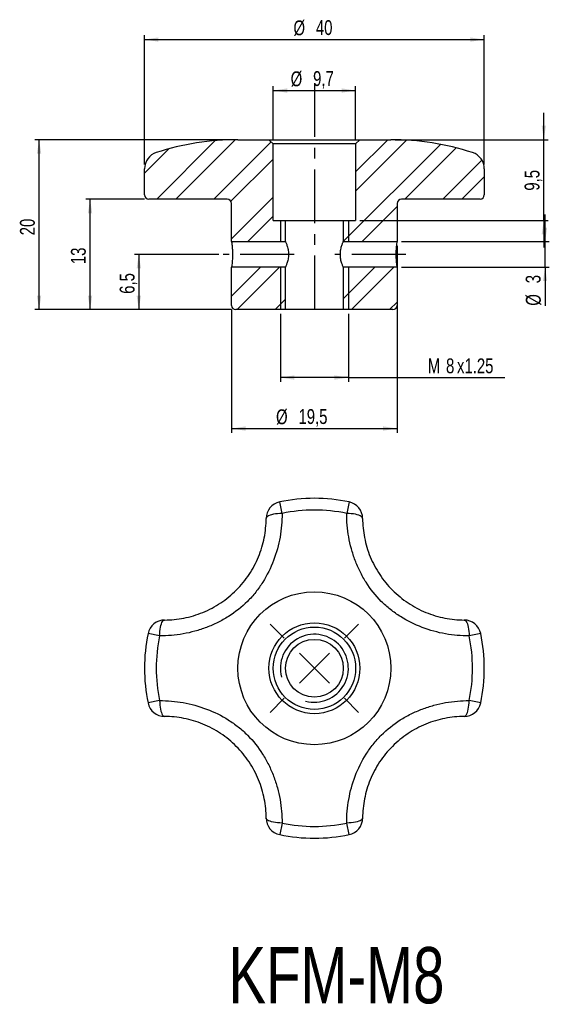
# Model space of a CAD drawing. Extents: x 19 to 81, y 21 to 137.
import ezdxf

# ---------------------------------------------------------------- set-up
doc = ezdxf.new("R2010")
doc.units = 0
doc.header["$LTSCALE"] = 0.5
doc.linetypes.add('CENTERX2', pattern=[20.32, 12.7, -2.54, 2.54, -2.54])
doc.layers.get('0').update_dxf_attribs({"linetype": 'CONTINUOUS'})
doc.layers.add('FORMATO', color=179, linetype='CONTINUOUS')
doc.styles.add('SLDTEXTSTYLE0', font='TXT', dxfattribs={"width": 0.75})
doc.dimstyles.new('SLDDIMSTYLE0', dxfattribs={"dimtxt": 1.75, "dimasz": 1.651, "dimexe": 0, "dimexo": 0.0625, "dimgap": 0.4375, "dimtad": 1, "dimdec": 3, "dimrnd": 1e-09, "dimzin": 12, "dimtxsty": 'SLDTEXTSTYLE0', "dimsah": 1, "dimcen": 0.09, "dimazin": 3, "dimtfac": 1, "dimtdec": 3, "dimtofl": 0, "dimtmove": 0, "dimatfit": 3, "dimtolj": 1, "dimtzin": 12})
doc.dimstyles.new('SLDDIMSTYLE1', dxfattribs={"dimtxt": 1.75, "dimasz": 1.651, "dimexe": 0, "dimexo": 0.0625, "dimgap": 0.4375, "dimtad": 1, "dimdec": 3, "dimrnd": 1e-09, "dimzin": 12, "dimtxsty": 'SLDTEXTSTYLE0', "dimsah": 1, "dimcen": 0.09, "dimazin": 3, "dimtfac": 1, "dimtdec": 3, "dimtmove": 0, "dimatfit": 3, "dimtolj": 1, "dimtzin": 12})

# ---------------------------------------------------------------- blocks, each defined once
blk = doc.blocks.new('SW_CENTERMARKSYMBOL_0')
at = {"layer": 'FORMATO', "color": 0}
for p, q in [((-3.54, 3.54), (-5.2, 5.2)), ((3.54, 3.54), (5.2, 5.2)), ((0, 0), (-1.77, 1.77)), ((0, 0), (1.77, 1.77)), ((0, 0), (-1.77, -1.77)), ((0, 0), (1.77, -1.77)), ((-3.54, -3.54), (-5.2, -5.2)), ((3.54, -3.54), (5.2, -5.2))]:
    blk.add_line(p, q, dxfattribs=at)
blk = doc.blocks.new('_D')
at = {"layer": 'FORMATO', "color": 7}
for p, q in [((33.57, 119.92), (33.57, 135.13)), ((33.57, 134.63), (73.57, 134.63)), ((73.57, 119.92), (73.57, 135.13))]:
    blk.add_line(p, q, dxfattribs=at)
for points in [[(33.57, 134.63), (35.22, 134.37), (35.22, 134.88)], [(73.57, 134.63), (71.92, 134.88), (71.92, 134.37)]]:
    blk.add_solid(points, dxfattribs=at)
at = {"layer": 'FORMATO', "color": 7, "char_height": 1.75, "attachment_point": 1, "style": 'SLDTEXTSTYLE0'}
for s, insert in [('%%c', (51.11, 136.88)), ('40', (53.75, 136.91))]:
    blk.add_mtext(s, dxfattribs=dict(at, insert=insert))
blk = doc.blocks.new('_D_1')
at = {"layer": 'FORMATO', "color": 7}
for p, q in [((63.32, 110.34), (63.32, 88.34)), ((43.82, 102.84), (43.82, 88.34)), ((43.82, 88.84), (63.32, 88.84))]:
    blk.add_line(p, q, dxfattribs=at)
for points in [[(43.82, 88.84), (45.47, 88.59), (45.47, 89.1)], [(63.32, 88.84), (61.67, 89.1), (61.67, 88.59)]]:
    blk.add_solid(points, dxfattribs=at)
at = {"layer": 'FORMATO', "color": 7, "char_height": 1.75, "attachment_point": 1, "style": 'SLDTEXTSTYLE0'}
for s, insert in [('%%c', (49.06, 91.1)), ('19,5', (51.7, 91.13))]:
    blk.add_mtext(s, dxfattribs=dict(at, insert=insert))
blk = doc.blocks.new('_D_2')
at = {"layer": 'FORMATO', "color": 7}
for p, q in [((48.72, 122.84), (48.72, 129.13)), ((58.42, 122.84), (58.42, 129.13)), ((48.72, 128.63), (58.42, 128.63))]:
    blk.add_line(p, q, dxfattribs=at)
for points in [[(48.72, 128.63), (50.37, 128.37), (50.37, 128.88)], [(58.42, 128.63), (56.77, 128.88), (56.77, 128.37)]]:
    blk.add_solid(points, dxfattribs=at)
at = {"layer": 'FORMATO', "color": 7, "char_height": 1.75, "attachment_point": 1, "style": 'SLDTEXTSTYLE0'}
for s, insert in [('%%c', (50.78, 130.88)), ('9,7', (53.42, 130.91))]:
    blk.add_mtext(s, dxfattribs=dict(at, insert=insert))
blk = doc.blocks.new('_D_3')
at = {"layer": 'FORMATO', "color": 7}
for p, q in [((49.57, 102.34), (49.57, 94.34)), ((57.57, 102.34), (57.57, 94.34)), ((57.57, 94.84), (49.57, 94.84)), ((57.57, 94.84), (76.01, 94.84))]:
    blk.add_line(p, q, dxfattribs=at)
for points in [[(49.57, 94.84), (51.22, 94.59), (51.22, 95.1)], [(57.57, 94.84), (55.92, 95.1), (55.92, 94.59)]]:
    blk.add_solid(points, dxfattribs=at)
at = {"layer": 'FORMATO', "color": 7, "char_height": 1.75, "attachment_point": 1, "style": 'SLDTEXTSTYLE0'}
for s, insert in [('M', (66.92, 97.1)), ('8', (69.07, 97.1)), ('x1.25', (70.36, 97.1))]:
    blk.add_mtext(s, dxfattribs=dict(at, insert=insert))
blk = doc.blocks.new('_D_4')
at = {"layer": 'FORMATO', "color": 7}
for p, q in [((33.57, 115.84), (26.67, 115.84)), ((27.17, 102.84), (27.17, 115.84)), ((43.82, 102.84), (26.67, 102.84))]:
    blk.add_line(p, q, dxfattribs=at)
for points in [[(27.17, 115.84), (26.91, 114.19), (27.42, 114.19)], [(27.17, 102.84), (27.42, 104.49), (26.91, 104.49)]]:
    blk.add_solid(points, dxfattribs=at)
at = {"layer": 'FORMATO', "color": 7, "insert": (24.91, 108.19), "char_height": 1.75, "attachment_point": 1, "rotation": 90, "style": 'SLDTEXTSTYLE0'}
blk.add_mtext('13', dxfattribs=at)
blk = doc.blocks.new('_D_5')
at = {"layer": 'FORMATO', "color": 7}
for p, q in [((44.07, 122.84), (20.67, 122.84)), ((21.17, 102.84), (21.17, 122.84)), ((43.82, 102.84), (20.67, 102.84))]:
    blk.add_line(p, q, dxfattribs=at)
for points in [[(21.17, 122.84), (20.91, 121.19), (21.42, 121.19)], [(21.17, 102.84), (21.42, 104.49), (20.91, 104.49)]]:
    blk.add_solid(points, dxfattribs=at)
at = {"layer": 'FORMATO', "color": 7, "insert": (18.91, 111.59), "char_height": 1.75, "attachment_point": 1, "rotation": 90, "style": 'SLDTEXTSTYLE0'}
blk.add_mtext('20', dxfattribs=at)
blk = doc.blocks.new('_D_6')
at = {"layer": 'FORMATO', "color": 7}
for p, q in [((80.58, 122.84), (80.58, 126.02)), ((63.07, 122.84), (81.08, 122.84)), ((80.58, 113.34), (80.58, 122.84)), ((58.92, 113.34), (81.08, 113.34)), ((80.58, 113.34), (80.58, 110.17))]:
    blk.add_line(p, q, dxfattribs=at)
for points in [[(80.58, 122.84), (80.83, 124.49), (80.33, 124.49)], [(80.58, 113.34), (80.33, 111.69), (80.83, 111.69)]]:
    blk.add_solid(points, dxfattribs=at)
at = {"layer": 'FORMATO', "color": 7, "insert": (78.32, 116.84), "char_height": 1.75, "attachment_point": 1, "rotation": 90, "style": 'SLDTEXTSTYLE0'}
blk.add_mtext('9,5', dxfattribs=at)
blk = doc.blocks.new('_D_7')
at = {"layer": 'FORMATO'}
for p, q in [((42.32, 109.34), (32.4, 109.34)), ((32.9, 109.34), (32.9, 102.84)), ((43.82, 102.84), (32.4, 102.84))]:
    blk.add_line(p, q, dxfattribs=at)
for points in [[(32.9, 109.34), (32.65, 107.69), (33.16, 107.69)], [(32.9, 102.84), (33.16, 104.49), (32.65, 104.49)]]:
    blk.add_solid(points, dxfattribs=at)
at = {"layer": 'FORMATO', "insert": (30.65, 104.7), "char_height": 1.75, "attachment_point": 1, "rotation": 90, "style": 'SLDTEXTSTYLE0'}
blk.add_mtext('6,5', dxfattribs=at)
blk = doc.blocks.new('_D_8')
at = {"layer": 'FORMATO'}
for p, q in [((80.73, 110.84), (80.73, 114.02)), ((63.82, 110.84), (81.23, 110.84)), ((80.73, 107.84), (80.73, 110.84)), ((63.82, 107.84), (81.23, 107.84)), ((80.73, 107.84), (80.73, 103.3))]:
    blk.add_line(p, q, dxfattribs=at)
for points in [[(80.73, 110.84), (80.98, 112.49), (80.48, 112.49)], [(80.73, 107.84), (80.48, 106.19), (80.98, 106.19)]]:
    blk.add_solid(points, dxfattribs=at)
at = {"layer": 'FORMATO', "char_height": 1.75, "attachment_point": 1, "rotation": 90, "style": 'SLDTEXTSTYLE0'}
for s, insert in [('3', (78.45, 105.94)), ('%%c', (78.47, 103.3))]:
    blk.add_mtext(s, dxfattribs=dict(at, insert=insert))

msp = doc.modelspace()

# ---------------------------------------------------------------- hatches: boundary and pattern name
at = {"linetype": 'CONTINUOUS'}
h = msp.add_hatch(dxfattribs=at)
h.set_pattern_fill('ANSI32', scale=0.5, angle=3e-322, style=0)
edge = h.paths.add_edge_path(flags=0)
edge.add_arc((44.5739, 91.5931), 31.25, 90, 107.920213)
edge.add_arc((35.5739, 119.4241), 2, 107.920213, 180)
edge.add_line((33.5739, 119.4241), (33.5739, 116.3431))
edge.add_arc((34.0739, 116.3431), 0.5, 180, 270)
edge.add_line((34.0739, 115.8431), (43.3239, 115.8431))
edge.add_arc((43.3239, 115.3431), 0.5, 0, 90, ccw=False)
edge.add_line((43.8239, 115.3431), (43.8239, 110.8431))
edge.add_line((43.8239, 110.8431), (50.1739, 110.8431))
edge.add_line((50.1739, 110.8431), (50.1739, 113.3431))
edge.add_line((50.1739, 113.3431), (48.7239, 113.3431))
edge.add_line((48.7239, 113.3431), (48.7239, 122.3431))
edge.add_line((48.7239, 122.3431), (48.2239, 122.8431))
edge.add_line((48.2239, 122.8431), (44.5739, 122.8431))
h = msp.add_hatch(dxfattribs=at)
h.set_pattern_fill('ANSI32', scale=0.5, angle=3e-322, style=0)
edge = h.paths.add_edge_path(flags=0)
edge.add_line((58.9239, 122.8431), (58.4239, 122.3431))
edge.add_line((58.4239, 122.3431), (58.4239, 113.3431))
edge.add_line((58.4239, 113.3431), (56.9739, 113.3431))
edge.add_line((56.9739, 113.3431), (56.9739, 110.8431))
edge.add_line((56.9739, 110.8431), (63.3239, 110.8431))
edge.add_line((63.3239, 110.8431), (63.3239, 115.3431))
edge.add_arc((63.8239, 115.3431), 0.5, 90, 180, ccw=False)
edge.add_line((63.8239, 115.8431), (73.0739, 115.8431))
edge.add_arc((73.0739, 116.3431), 0.5, 270, 360)
edge.add_line((73.5739, 116.3431), (73.5739, 119.4241))
edge.add_arc((71.5739, 119.4241), 2, 0, 72.079787)
edge.add_arc((62.5739, 91.5931), 31.25, 72.079787, 90)
edge.add_line((62.5739, 122.8431), (58.9239, 122.8431))
h = msp.add_hatch(dxfattribs=at)
h.set_pattern_fill('ANSI32', scale=0.5, angle=3e-322, style=0)
edge = h.paths.add_edge_path(flags=0)
edge.add_line((50.1739, 102.8431), (50.1739, 107.8431))
edge.add_line((50.1739, 107.8431), (43.8239, 107.8431))
edge.add_line((43.8239, 107.8431), (43.8239, 103.3431))
edge.add_arc((44.3239, 103.3431), 0.5, 180, 270)
edge.add_line((44.3239, 102.8431), (50.1739, 102.8431))
h = msp.add_hatch(dxfattribs=at)
h.set_pattern_fill('ANSI32', scale=0.5, angle=3e-322, style=0)
edge = h.paths.add_edge_path(flags=0)
edge.add_arc((62.8239, 103.3431), 0.5, 270, 360)
edge.add_line((63.3239, 103.3431), (63.3239, 107.8431))
edge.add_line((63.3239, 107.8431), (56.9739, 107.8431))
edge.add_line((56.9739, 107.8431), (56.9739, 102.8431))
edge.add_line((56.9739, 102.8431), (62.8239, 102.8431))

# ---------------------------------------------------------------- linework, layer by layer
at = {"color": 7, "linetype": 'CONTINUOUS'}
for p, q in [((44.5739, 122.8431), (48.2239, 122.8431)), ((48.2239, 122.8431), (48.7239, 122.3431)), ((48.2239, 122.8431), (58.9239, 122.8431)), ((58.4239, 122.3431), (58.9239, 122.8431)), ((58.9239, 122.8431), (62.5739, 122.8431)), ((48.7239, 113.3431), (48.7239, 122.3431)), ((58.4239, 122.3431), (48.7239, 122.3431)), ((58.4239, 122.3431), (58.4239, 113.3431)), ((33.5739, 116.3431), (33.5739, 119.4241)), ((73.5739, 119.4241), (73.5739, 116.3431)), ((43.3239, 115.8431), (34.0739, 115.8431)), ((43.8239, 110.8431), (43.8239, 115.3431)), ((63.3239, 115.3431), (63.3239, 110.8431)), ((73.0739, 115.8431), (63.8239, 115.8431)), ((48.7239, 113.3431), (50.1739, 113.3431)), ((49.5739, 113.3431), (49.5739, 110.8431)), ((50.1739, 110.8431), (50.1739, 113.3431)), ((50.1739, 113.3431), (56.9739, 113.3431)), ((56.9739, 113.3431), (56.9739, 110.8431)), ((56.9739, 113.3431), (58.4239, 113.3431)), ((57.5739, 113.3431), (57.5739, 110.8431)), ((43.8239, 110.8431), (50.1739, 110.8431)), ((56.9739, 110.8431), (63.3239, 110.8431)), ((43.8239, 103.3431), (43.8239, 107.8431)), ((50.1739, 107.8431), (43.8239, 107.8431)), ((49.5739, 107.8431), (49.5739, 102.8431)), ((50.1739, 102.8431), (50.1739, 107.8431)), ((56.9739, 107.8431), (56.9739, 102.8431)), ((63.3239, 107.8431), (56.9739, 107.8431)), ((57.5739, 107.8431), (57.5739, 102.8431)), ((63.3239, 107.8431), (63.3239, 103.3431)), ((50.1739, 102.8431), (44.3239, 102.8431)), ((56.9739, 102.8431), (50.1739, 102.8431)), ((62.8239, 102.8431), (56.9739, 102.8431)), ((49.7704, 78.8525), (49.4875, 80.2079)), ((57.6603, 80.2079), (57.3774, 78.8525)), ((35.3512, 64.4334), (33.9958, 64.7163)), ((73.152, 64.7163), (71.7966, 64.4334)), ((35.3512, 56.8263), (33.9958, 56.5434)), ((73.152, 56.5434), (71.7966, 56.8263)), ((49.7704, 42.4072), (49.4875, 41.0518)), ((57.6603, 41.0518), (57.3774, 42.4072))]:
    msp.add_line(p, q, dxfattribs=at)
at = {"color": 7, "linetype": 'CONTINUOUS', "flags": 128}
for points in [[(49.7704, 78.8525), (49.499, 78.8427), (49.2351, 78.8218), (48.9835, 78.7902), (48.7491, 78.7485), (48.5361, 78.6974), (48.3486, 78.638), (48.1901, 78.5713), (48.0636, 78.4985), (47.9714, 78.4212), (47.9152, 78.3406), (47.8961, 78.2583)], [(59.2517, 78.2583), (59.2326, 78.3406), (59.1764, 78.4212), (59.0842, 78.4985), (58.9576, 78.5713), (58.7991, 78.638), (58.6116, 78.6974), (58.3987, 78.7485), (58.1642, 78.7902), (57.9127, 78.8218), (57.6488, 78.8427), (57.3774, 78.8525)], [(35.3512, 64.4334), (35.361, 64.7047), (35.3819, 64.9687), (35.4135, 65.2202), (35.4553, 65.4546), (35.5063, 65.6676), (35.5658, 65.8551), (35.6325, 66.0136), (35.7052, 66.1401), (35.7826, 66.2324), (35.8631, 66.2885), (35.9454, 66.3076)], [(71.2024, 66.3076), (71.2846, 66.2885), (71.3652, 66.2324), (71.4426, 66.1401), (71.5153, 66.0136), (71.582, 65.8551), (71.6415, 65.6676), (71.6925, 65.4546), (71.7342, 65.2202), (71.7659, 64.9687), (71.7868, 64.7047), (71.7966, 64.4334)], [(35.3512, 56.8263), (35.361, 56.555), (35.3819, 56.291), (35.4135, 56.0395), (35.4553, 55.805), (35.5063, 55.5921), (35.5658, 55.4046), (35.6325, 55.2461), (35.7052, 55.1195), (35.7826, 55.0273), (35.8631, 54.9711), (35.9454, 54.9521)], [(71.2024, 54.9521), (71.2846, 54.9711), (71.3652, 55.0273), (71.4426, 55.1195), (71.5153, 55.2461), (71.582, 55.4046), (71.6415, 55.5921), (71.6925, 55.805), (71.7342, 56.0395), (71.7659, 56.291), (71.7868, 56.555), (71.7966, 56.8263)], [(49.7704, 42.4072), (49.499, 42.417), (49.2351, 42.4379), (48.9835, 42.4695), (48.7491, 42.5112), (48.5361, 42.5623), (48.3486, 42.6217), (48.1901, 42.6884), (48.0636, 42.7612), (47.9714, 42.8385), (47.9152, 42.9191), (47.8961, 43.0014)], [(59.2517, 43.0014), (59.2326, 42.9191), (59.1764, 42.8385), (59.0842, 42.7612), (58.9576, 42.6884), (58.7991, 42.6217), (58.6116, 42.5623), (58.3987, 42.5112), (58.1642, 42.4695), (57.9127, 42.4379), (57.6488, 42.417), (57.3774, 42.4072)]]:
    msp.add_lwpolyline(points, dxfattribs=at)
at = {"color": 7, "linetype": 'CONTINUOUS'}
for radius in [9, 5.35, 4.85, 3.4]:
    msp.add_circle((53.5739, 60.6298), radius, dxfattribs=at)
for centre, radius, start, end in [((44.5739, 91.5931), 31.25, 90, 107.920213), ((62.5739, 91.5931), 31.25, 72.079787, 90), ((35.5739, 119.4241), 2, 107.920213, 180), ((71.5739, 119.4241), 2, 0, 72.079787), ((34.0739, 116.3431), 0.5, 180, 270), ((73.0739, 116.3431), 0.5, 270, 0), ((43.3239, 115.3431), 0.5, 0, 90), ((63.8239, 115.3431), 0.5, 90, 180), ((44.3239, 103.3431), 0.5, 180, 270), ((62.8239, 103.3431), 0.5, 270, 0), ((49.8961, 78.2501), 2, 101.789784, 179.765085), ((53.5739, 60.6298), 20, 78.210216, 101.789784), ((57.2517, 78.2501), 2, 0.234915, 78.210216), ((53.5739, 60.6298), 18.6154, 78.210216, 101.789784), ((35.9536, 64.3076), 2, 90.234915, 168.210216), ((71.1942, 64.3076), 2, 11.789784, 89.765085), ((53.5739, 60.6298), 20, 168.210216, 191.789784), ((53.5739, 60.6298), 18.6154, 168.210216, 191.789784), ((53.5739, 60.6298), 4, 255, 195), ((53.5739, 60.6298), 18.6154, 348.210216, 11.789784), ((53.5739, 60.6298), 20, 348.210216, 11.789784), ((35.9536, 56.9521), 2, 191.789784, 269.765085), ((71.1942, 56.9521), 2, 270.234915, 348.210216), ((49.8961, 43.0096), 2, 180.234915, 258.210216), ((57.2517, 43.0096), 2, 281.789784, 359.765085), ((53.5739, 60.6298), 18.6154, 258.210216, 281.789784), ((53.5739, 60.6298), 20, 258.210216, 281.789784)]:
    msp.add_arc(centre, radius, start, end, dxfattribs=at)
for points, knots in [([(43.8239, 110.8431), (43.8239, 110.8431), (43.8254, 110.8334), (43.8312, 110.7952), (43.8355, 110.7662), (43.8462, 110.691), (43.8526, 110.6449), (43.8665, 110.536), (43.8742, 110.4728), (43.8969, 110.2657), (43.9121, 110.0986), (43.9336, 109.7378), (43.94, 109.5405), (43.94, 109.2428), (43.9384, 109.1453), (43.9326, 108.9534), (43.9282, 108.8581), (43.9174, 108.6766), (43.911, 108.5905), (43.8969, 108.4277), (43.8892, 108.3507), (43.8665, 108.1436), (43.8514, 108.032), (43.8302, 107.8825), (43.8239, 107.8431), (43.8239, 107.8431)], [0, 0, 0, 0, 0.0625, 0.0625, 0.125, 0.125, 0.1875, 0.1875, 0.25, 0.25, 0.375, 0.375, 0.5, 0.5, 0.5625, 0.5625, 0.625, 0.625, 0.6875, 0.6875, 0.75, 0.75, 0.875, 0.875, 1, 1, 1, 1]), ([(50.1739, 110.8431), (50.1739, 110.8431), (50.1922, 110.8027), (50.2392, 110.689), (50.2582, 110.6418), (50.2992, 110.5332), (50.3213, 110.4716), (50.3892, 110.2645), (50.4348, 110.102), (50.4855, 109.829), (50.4991, 109.7352), (50.5177, 109.5421), (50.5227, 109.4416), (50.5226, 109.2407), (50.5176, 109.1422), (50.4988, 108.9489), (50.4848, 108.8532), (50.4342, 108.5821), (50.3881, 108.4179), (50.2985, 108.1452), (50.2544, 108.0341), (50.2078, 107.9213), (50.1951, 107.8918), (50.1782, 107.8529), (50.1739, 107.8431), (50.1739, 107.8431)], [0, 0, 0, 0, 0.125, 0.125, 0.1875, 0.1875, 0.25, 0.25, 0.375, 0.375, 0.4375, 0.4375, 0.5, 0.5, 0.5625, 0.5625, 0.625, 0.625, 0.75, 0.75, 0.875, 0.875, 0.9375, 0.9375, 1, 1, 1, 1]), ([(56.9739, 107.8431), (56.9739, 107.8431), (56.9555, 107.8835), (56.9086, 107.9972), (56.8896, 108.0444), (56.8486, 108.153), (56.8265, 108.2146), (56.7585, 108.4217), (56.713, 108.5842), (56.6623, 108.8572), (56.6487, 108.951), (56.6301, 109.1441), (56.6251, 109.2446), (56.6252, 109.4455), (56.6302, 109.544), (56.649, 109.7373), (56.6629, 109.833), (56.7136, 110.1041), (56.7597, 110.2683), (56.8493, 110.541), (56.8933, 110.6521), (56.94, 110.7649), (56.9526, 110.7944), (56.9695, 110.8333), (56.9739, 110.8431), (56.9739, 110.8431)], [0, 0, 0, 0, 0.125, 0.125, 0.1875, 0.1875, 0.25, 0.25, 0.375, 0.375, 0.4375, 0.4375, 0.5, 0.5, 0.5625, 0.5625, 0.625, 0.625, 0.75, 0.75, 0.875, 0.875, 0.9375, 0.9375, 1, 1, 1, 1]), ([(63.3239, 107.8431), (63.3239, 107.8431), (63.3224, 107.8528), (63.3166, 107.891), (63.3123, 107.92), (63.3016, 107.9952), (63.2952, 108.0413), (63.2812, 108.1502), (63.2736, 108.2134), (63.2509, 108.4205), (63.2357, 108.5876), (63.2142, 108.9485), (63.2078, 109.1457), (63.2078, 109.4434), (63.2094, 109.5409), (63.2152, 109.7328), (63.2196, 109.8281), (63.2304, 110.0096), (63.2368, 110.0957), (63.2509, 110.2586), (63.2586, 110.3355), (63.2812, 110.5426), (63.2963, 110.6542), (63.3176, 110.8037), (63.3239, 110.8431), (63.3239, 110.8431)], [0, 0, 0, 0, 0.0625, 0.0625, 0.125, 0.125, 0.1875, 0.1875, 0.25, 0.25, 0.375, 0.375, 0.5, 0.5, 0.5625, 0.5625, 0.625, 0.625, 0.6875, 0.6875, 0.75, 0.75, 0.875, 0.875, 1, 1, 1, 1]), ([(49.7704, 78.8525), (49.7715, 78.39), (49.7518, 77.9228), (49.6703, 76.9917), (49.6087, 76.5282), (49.3606, 75.1444), (49.1119, 74.2307), (48.4282, 72.428), (48.0042, 71.5687), (47.24, 70.3562), (46.9635, 69.9645), (46.3632, 69.2086), (46.0387, 68.8443), (45.0192, 67.825), (44.2706, 67.2318), (43.0526, 66.4619), (42.6285, 66.2243), (41.7641, 65.7956), (41.3232, 65.6039), (40.4257, 65.2635), (39.9668, 65.1143), (39.0466, 64.8615), (38.5857, 64.7578), (37.2012, 64.5108), (36.2763, 64.4311), (35.3512, 64.4334)], [0, 0, 0, 0, 0.0625, 0.0625, 0.125, 0.125, 0.25, 0.25, 0.375, 0.375, 0.4375, 0.4375, 0.5, 0.5, 0.625, 0.625, 0.6875, 0.6875, 0.75, 0.75, 0.8125, 0.8125, 0.875, 0.875, 1, 1, 1, 1]), ([(71.7966, 64.4334), (71.334, 64.4322), (70.8668, 64.4519), (69.9358, 64.5334), (69.4723, 64.595), (68.0885, 64.8431), (67.1747, 65.0919), (65.3721, 65.7756), (64.5127, 66.1995), (63.3002, 66.9637), (62.9086, 67.2402), (62.1526, 67.8405), (61.7884, 68.1651), (60.769, 69.1845), (60.1759, 69.9331), (59.406, 71.1511), (59.1683, 71.5752), (58.7397, 72.4397), (58.548, 72.8805), (58.2076, 73.778), (58.0583, 74.2369), (57.8055, 75.1571), (57.7018, 75.6181), (57.4548, 77.0025), (57.3752, 77.9274), (57.3774, 78.8525)], [0, 0, 0, 0, 0.0625, 0.0625, 0.125, 0.125, 0.25, 0.25, 0.375, 0.375, 0.4375, 0.4375, 0.5, 0.5, 0.625, 0.625, 0.6875, 0.6875, 0.75, 0.75, 0.8125, 0.8125, 0.875, 0.875, 1, 1, 1, 1]), ([(35.9454, 66.3076), (36.6968, 66.3107), (37.4499, 66.3838), (38.5794, 66.6051), (38.9559, 66.6975), (39.7079, 66.9222), (40.0825, 67.0545), (40.8139, 67.3543), (41.1727, 67.5225), (41.8757, 67.8958), (42.2198, 68.1012), (43.2096, 68.7606), (43.8202, 69.261), (44.662, 70.1028), (44.9316, 70.4005), (45.4359, 71.0169), (45.671, 71.3355), (46.3261, 72.3208), (46.6965, 73.0172), (47.3002, 74.489), (47.5216, 75.2352), (47.7441, 76.3644), (47.7998, 76.7425), (47.8752, 77.5017), (47.8946, 77.8824), (47.8961, 78.2583)], [0, 0, 0, 0, 0.125, 0.125, 0.1875, 0.1875, 0.25, 0.25, 0.3125, 0.3125, 0.375, 0.375, 0.5, 0.5, 0.5625, 0.5625, 0.625, 0.625, 0.75, 0.75, 0.875, 0.875, 0.9375, 0.9375, 1, 1, 1, 1]), ([(59.2517, 78.2583), (59.2547, 77.507), (59.3279, 76.7538), (59.5491, 75.6243), (59.6415, 75.2479), (59.8662, 74.4959), (59.9985, 74.1212), (60.2984, 73.3898), (60.4665, 73.031), (60.8398, 72.328), (61.0452, 71.9839), (61.7046, 70.9942), (62.205, 70.3835), (63.0468, 69.5417), (63.3446, 69.2721), (63.961, 68.7678), (64.2795, 68.5328), (65.2648, 67.8777), (65.9613, 67.5073), (67.433, 66.9035), (68.1792, 66.6821), (69.3085, 66.4597), (69.6866, 66.4039), (70.4457, 66.3285), (70.8264, 66.3092), (71.2024, 66.3076)], [0, 0, 0, 0, 0.125, 0.125, 0.1875, 0.1875, 0.25, 0.25, 0.3125, 0.3125, 0.375, 0.375, 0.5, 0.5, 0.5625, 0.5625, 0.625, 0.625, 0.75, 0.75, 0.875, 0.875, 0.9375, 0.9375, 1, 1, 1, 1]), ([(35.3512, 56.8263), (35.8138, 56.8274), (36.2809, 56.8078), (37.212, 56.7263), (37.6755, 56.6647), (39.0593, 56.4166), (39.9731, 56.1678), (41.7757, 55.4841), (42.635, 55.0602), (43.8475, 54.296), (44.2392, 54.0195), (44.9951, 53.4192), (45.3594, 53.0946), (46.3788, 52.0752), (46.9719, 51.3266), (47.7418, 50.1086), (47.9794, 49.6845), (48.4081, 48.82), (48.5998, 48.3792), (48.9402, 47.4817), (49.0895, 47.0228), (49.3422, 46.1026), (49.4459, 45.6416), (49.6929, 44.2572), (49.7726, 43.3323), (49.7704, 42.4072)], [0, 0, 0, 0, 0.0625, 0.0625, 0.125, 0.125, 0.25, 0.25, 0.375, 0.375, 0.4375, 0.4375, 0.5, 0.5, 0.625, 0.625, 0.6875, 0.6875, 0.75, 0.75, 0.8125, 0.8125, 0.875, 0.875, 1, 1, 1, 1]), ([(57.3774, 42.4072), (57.3763, 42.8697), (57.3959, 43.3369), (57.4774, 44.2679), (57.5391, 44.7315), (57.7871, 46.1152), (58.0359, 47.029), (58.7196, 48.8317), (59.1435, 49.691), (59.9077, 50.9035), (60.1842, 51.2952), (60.7845, 52.0511), (61.1091, 52.4153), (62.1286, 53.4347), (62.8772, 54.0278), (64.0952, 54.7977), (64.5193, 55.0354), (65.3837, 55.4641), (65.8246, 55.6557), (66.722, 55.9961), (67.1809, 56.1454), (68.1011, 56.3982), (68.5621, 56.5019), (69.9465, 56.7489), (70.8715, 56.8286), (71.7966, 56.8263)], [0, 0, 0, 0, 0.0625, 0.0625, 0.125, 0.125, 0.25, 0.25, 0.375, 0.375, 0.4375, 0.4375, 0.5, 0.5, 0.625, 0.625, 0.6875, 0.6875, 0.75, 0.75, 0.8125, 0.8125, 0.875, 0.875, 1, 1, 1, 1]), ([(47.8961, 43.0014), (47.893, 43.7527), (47.8199, 44.5059), (47.5987, 45.6354), (47.5062, 46.0118), (47.2815, 46.7638), (47.1493, 47.1385), (46.8494, 47.8699), (46.6813, 48.2287), (46.308, 48.9317), (46.1026, 49.2758), (45.4431, 50.2655), (44.9427, 50.8762), (44.101, 51.718), (43.8032, 51.9876), (43.1868, 52.4919), (42.8683, 52.7269), (41.8829, 53.382), (41.1865, 53.7524), (39.7147, 54.3562), (38.9686, 54.5776), (37.8393, 54.8), (37.4612, 54.8558), (36.7021, 54.9312), (36.3213, 54.9505), (35.9454, 54.9521)], [0, 0, 0, 0, 0.125, 0.125, 0.1875, 0.1875, 0.25, 0.25, 0.3125, 0.3125, 0.375, 0.375, 0.5, 0.5, 0.5625, 0.5625, 0.625, 0.625, 0.75, 0.75, 0.875, 0.875, 0.9375, 0.9375, 1, 1, 1, 1]), ([(71.2024, 54.9521), (70.451, 54.949), (69.6978, 54.8759), (68.5684, 54.6546), (68.1919, 54.5622), (67.4399, 54.3375), (67.0653, 54.2052), (66.3339, 53.9054), (65.9751, 53.7372), (65.2721, 53.3639), (64.928, 53.1585), (63.9382, 52.4991), (63.3275, 51.9987), (62.4857, 51.1569), (62.2162, 50.8591), (61.7118, 50.2427), (61.4768, 49.9242), (60.8217, 48.9389), (60.4513, 48.2425), (59.8475, 46.7707), (59.6262, 46.0245), (59.4037, 44.8953), (59.3479, 44.5171), (59.2726, 43.758), (59.2532, 43.3773), (59.2517, 43.0014)], [0, 0, 0, 0, 0.125, 0.125, 0.1875, 0.1875, 0.25, 0.25, 0.3125, 0.3125, 0.375, 0.375, 0.5, 0.5, 0.5625, 0.5625, 0.625, 0.625, 0.75, 0.75, 0.875, 0.875, 0.9375, 0.9375, 1, 1, 1, 1])]:
    msp.add_open_spline(points, degree=3, knots=knots, dxfattribs=at)
at = {"layer": 'FORMATO', "color": 7, "linetype": 'CENTERX2'}
msp.add_line((53.5739, 129.5114), (53.5739, 101.9935), dxfattribs=at)
at = {"layer": 'FORMATO', "linetype": 'CENTERX2'}
for p, q in [((51.1739, 109.3431), (42.8239, 109.3431)), ((64.3239, 109.3431), (55.9739, 109.3431))]:
    msp.add_line(p, q, dxfattribs=at)

# ---------------------------------------------------------------- block references
at = {"layer": 'FORMATO', "color": 7}
msp.add_blockref('SW_CENTERMARKSYMBOL_0', (53.5739, 60.6298), dxfattribs=at)

# ---------------------------------------------------------------- texts
at = {"layer": 'FORMATO', "insert": (43.457, 27.8075), "char_height": 6.61458, "attachment_point": 1, "style": 'SLDTEXTSTYLE0'}
msp.add_mtext('KFM-M8', dxfattribs=at)

# ---------------------------------------------------------------- dimensions: what is measured, and where the dimension line sits
at = {"layer": 'FORMATO', "color": 7}
for base, p1, p2, picture, middle in [((73.5739, 134.6276), (33.5739, 119.4241), (73.5739, 119.4241), '_D', (53.7216, 134.6276)), ((63.3239, 88.8431), (43.8239, 103.3431), (63.3239, 110.8431), '_D_1', (52.6415, 88.8431))]:
    dim = msp.add_linear_dim(base=base, p1=p1, p2=p2, angle=0, text='%%c<>', dimstyle='SLDDIMSTYLE0', dxfattribs=at)
    dim.commit()
    dim.dimension.update_dxf_attribs({"geometry": picture, "text_midpoint": middle, "dimtype": 160})
for base, p1, p2, text, picture, middle in [((58.4239, 128.6276), (48.7239, 122.3431), (58.4239, 122.3431), '%%c<>', '_D_2', (53.7171, 128.6276)), ((49.5739, 94.8431), (57.5739, 102.8431), (49.5739, 102.8431), 'M<>x1.25', '_D_3', (71.4643, 94.8431))]:
    dim = msp.add_linear_dim(base=base, p1=p1, p2=p2, text=text, dimstyle='SLDDIMSTYLE0', dxfattribs=at)
    dim.commit()
    dim.dimension.update_dxf_attribs({"geometry": picture, "text_midpoint": middle, "dimtype": 160})
for base, p1, p2, dimstyle, picture, middle in [((80.579, 122.8431), (58.4239, 113.3431), (62.5739, 122.8431), 'SLDDIMSTYLE1', '_D_6', (80.579, 118.4556)), ((21.1688, 122.8431), (44.3239, 102.8431), (44.5739, 122.8431), 'SLDDIMSTYLE0', '_D_5', (21.1688, 112.8863)), ((27.1688, 115.8431), (44.3239, 102.8431), (34.0739, 115.8431), 'SLDDIMSTYLE0', '_D_4', (27.1688, 109.4879))]:
    dim = msp.add_linear_dim(base=base, p1=p1, p2=p2, angle=90, dimstyle=dimstyle, dxfattribs=at)
    dim.commit()
    dim.dimension.update_dxf_attribs({"geometry": picture, "text_midpoint": middle, "dimtype": 160})
at = {"layer": 'FORMATO'}
dim = msp.add_linear_dim(base=(80.729, 110.8431), p1=(63.3239, 107.8431), p2=(63.3239, 110.8431), angle=90, text='%%c<>', dimstyle='SLDDIMSTYLE1', dxfattribs=at)
dim.commit()
dim.dimension.update_dxf_attribs({"geometry": '_D_8', "text_midpoint": (80.729, 105.2651), "dimtype": 160})
dim = msp.add_linear_dim(base=(32.904, 102.8431), p1=(42.8239, 109.3431), p2=(44.3239, 102.8431), angle=90, dimstyle='SLDDIMSTYLE0', dxfattribs=at)
dim.commit()
dim.dimension.update_dxf_attribs({"geometry": '_D_7', "text_midpoint": (32.904, 106.3147), "dimtype": 160})

doc.saveas('drawing.dxf')
